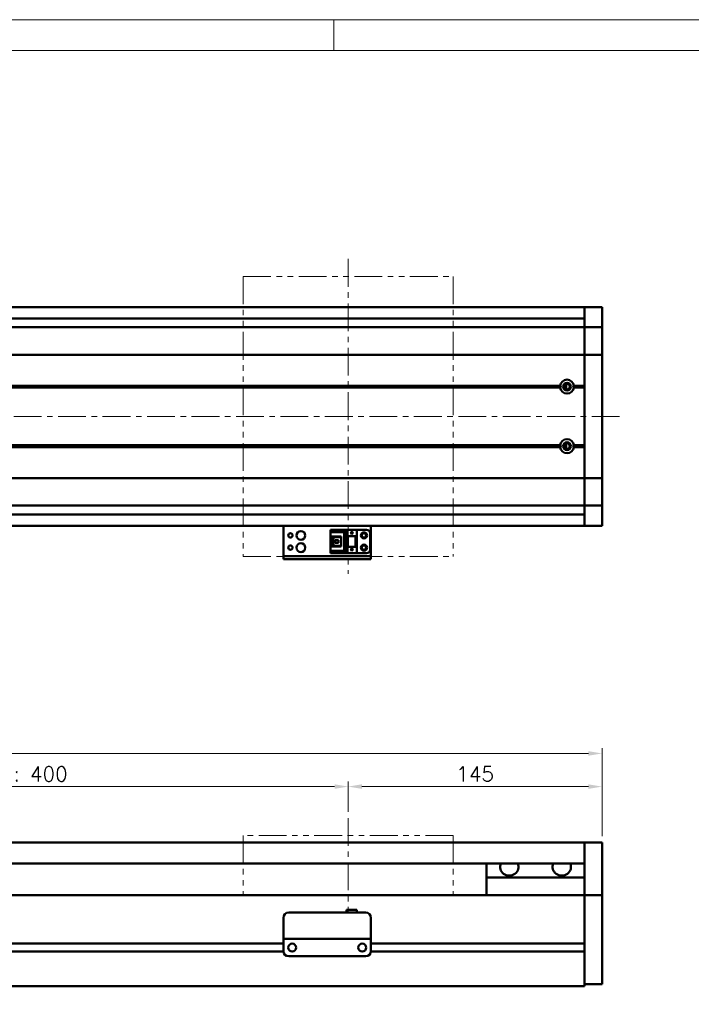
# Model space of a CAD drawing. Header units: millimetres. Extents: x 46891 to 50021, y 6223 to 9571.
# Tile 4 of 5: x 49104 to 49488, y 9009 to 9571. Entities that reach past the tile are written whole.
import ezdxf

# ---------------------------------------------------------------- set-up
doc = ezdxf.new("R2010")
doc.units = ezdxf.units.MM
doc.header["$LTSCALE"] = 0.5
doc.linetypes.add('CENTER', pattern=[50.8, 31.75, -6.35, 6.35, -6.35])
doc.linetypes.add('PHANTOM', pattern=[63.5, 31.75, -6.35, 6.35, -6.35, 6.35, -6.35])
doc.layers.get('0').update_dxf_attribs({"lineweight": 20})
doc.layers.add('1', color=1, linetype='CENTER', lineweight=13)
doc.layers.add('외형선(ISO)', color=7, linetype='Continuous', lineweight=50)
doc.styles.add('DSR TEXT', font='romans.shx', dxfattribs={"bigfont": 'whgtxt.shx'})
doc.styles.get("Standard").update_dxf_attribs({"font": 'romans.shx', "bigfont": 'whgtxt.shx'})
doc.dimstyles.new('DSR', dxfattribs={"dimscale": 2, "dimtxt": 3, "dimasz": 3, "dimexe": 0.5, "dimexo": 0.5, "dimgap": 0.5, "dimtad": 1, "dimdsep": 46, "dimtxsty": 'Standard', "dimcen": 2.5, "dimclrd": 4, "dimclre": 4, "dimclrt": 2, "dimadec": 0, "dimazin": 2, "dimtfac": 1, "dimtmove": 0, "dimatfit": 3, "dimfxl": 0, "dimlwd": -1, "dimlwe": -1, "dimarcsym": 0})

# ---------------------------------------------------------------- blocks, each defined once
blk = doc.blocks.new('A$C1C1952E1')
at = {"color": 1}
blk.add_lwpolyline([(0, 0), (420, 0), (420, 297), (0, 297)], close=True, dxfattribs=at)
at = {"color": 3}
blk.add_lwpolyline([(5, 5), (415, 5), (415, 292), (5, 292)], close=True, dxfattribs=at)
blk = doc.blocks.new('*D85')
at = {"color": 1, "linetype": 'ByBlock'}
for p, q in [((48891.97, 9118.79), (48891.97, 9136.19)), ((48899.77, 9133.19), (49284.17, 9133.19)), ((49291.97, 9118.79), (49291.97, 9136.19))]:
    blk.add_line(p, q, dxfattribs=at)
at = {"color": 1}
for points in [[(48899.77, 9134.49), (48899.77, 9131.89), (48891.97, 9133.19)], [(49284.17, 9134.49), (49284.17, 9131.89), (49291.97, 9133.19)]]:
    blk.add_solid(points, dxfattribs=at)
at = {"layer": 'Defpoints', "color": 0}
for p in [(49291.97, 9133.19), (48891.97, 9115.19), (49291.97, 9115.19)]:
    blk.add_point(p, dxfattribs=at)
at = {"color": 3, "insert": (49091.97, 9140.39), "char_height": 8.4, "attachment_point": 5, "style": 'DSR TEXT'}
blk.add_mtext('STROKE : 400', dxfattribs=at)
blk = doc.blocks.new('*D86')
at = {"color": 1, "linetype": 'ByBlock'}
for p, q in [((49291.97, 9118.79), (49291.97, 9136.19)), ((49299.77, 9133.19), (49429.17, 9133.19)), ((49436.97, 9104.79), (49436.97, 9136.19))]:
    blk.add_line(p, q, dxfattribs=at)
at = {"color": 1}
for points in [[(49299.77, 9134.49), (49299.77, 9131.89), (49291.97, 9133.19)], [(49429.17, 9134.49), (49429.17, 9131.89), (49436.97, 9133.19)]]:
    blk.add_solid(points, dxfattribs=at)
at = {"layer": 'Defpoints', "color": 0}
for p in [(49436.97, 9133.19), (49291.97, 9115.19), (49436.97, 9101.19)]:
    blk.add_point(p, dxfattribs=at)
at = {"color": 3, "insert": (49364.47, 9140.39), "char_height": 8.4, "attachment_point": 5, "style": 'DSR TEXT'}
blk.add_mtext('145', dxfattribs=at)
blk = doc.blocks.new('*D83')
at = {"color": 1, "linetype": 'ByBlock'}
for p, q in [((48736.97, 9104.79), (48736.97, 9155.14)), ((49436.97, 9104.79), (49436.97, 9155.14)), ((49429.17, 9152.14), (48744.77, 9152.14))]:
    blk.add_line(p, q, dxfattribs=at)
at = {"color": 1}
for points in [[(48744.77, 9153.44), (48744.77, 9150.84), (48736.97, 9152.14)], [(49429.17, 9153.44), (49429.17, 9150.84), (49436.97, 9152.14)]]:
    blk.add_solid(points, dxfattribs=at)
at = {"layer": 'Defpoints', "color": 0}
for p in [(48736.97, 9152.14), (48736.97, 9101.19), (49436.97, 9101.19)]:
    blk.add_point(p, dxfattribs=at)
at = {"color": 3, "insert": (49086.97, 9159.34), "char_height": 8.4, "attachment_point": 5, "style": 'DSR TEXT'}
blk.add_mtext('700', dxfattribs=at)

msp = doc.modelspace()

# ---------------------------------------------------------------- linework, layer by layer
at = {"color": 1}
msp.add_line((49283.77132, 9571.46552), (49283.77132, 9553.91552), dxfattribs=at)
at = {"color": 6, "linetype": 'PHANTOM'}
for p, q in [((49231.97344, 9424.74611), (49351.97344, 9424.74611)), ((49231.97344, 9424.74611), (49231.97344, 9264.74611)), ((49351.97344, 9424.74611), (49351.97344, 9264.74611)), ((49231.97344, 9264.74611), (49351.97344, 9264.74611)), ((49351.97344, 9105.19306), (49231.97344, 9105.19306)), ((49231.97344, 9105.19306), (49231.97344, 9071.19306)), ((49351.97344, 9105.19306), (49351.97344, 9071.19306))]:
    msp.add_line(p, q, dxfattribs=at)
at = {"layer": '1'}
for p, q in [((49291.97344, 9434.74611), (49291.97344, 9254.74611)), ((49446.97344, 9344.74611), (48726.97344, 9344.74611)), ((49291.97344, 9115.19306), (49291.97344, 9061.19306))]:
    msp.add_line(p, q, dxfattribs=at)
at = {"layer": '외형선(ISO)'}
for p, q in [((49426.97344, 9407.24611), (48951.97344, 9407.24611)), ((49426.97344, 9404.24611), (49426.97344, 9407.24611)), ((49426.97344, 9407.24611), (49426.97344, 9404.24611)), ((49426.97344, 9407.24611), (49436.97344, 9407.24611)), ((49426.97344, 9404.24611), (49426.97344, 9402.38594)), ((49426.97344, 9402.38594), (49426.97344, 9404.24611)), ((49436.97344, 9404.24611), (49436.97344, 9407.24611)), ((49436.97344, 9404.24611), (49436.97344, 9402.38594)), ((49426.97344, 9400.74611), (48951.97344, 9400.74611)), ((49426.97344, 9401.47798), (49426.97344, 9402.38594)), ((49426.97344, 9396.20631), (49426.97344, 9401.47798)), ((49436.97344, 9402.38594), (49436.97344, 9401.47798)), ((49436.97344, 9401.47798), (49436.97344, 9396.20631)), ((48746.97344, 9395.74611), (49426.97344, 9395.74611)), ((49426.97344, 9395.74611), (49426.97344, 9396.20631)), ((49426.97344, 9395.74611), (49426.97344, 9393.03761)), ((49426.97344, 9395.74611), (49436.97344, 9395.74611)), ((49426.97344, 9393.03761), (49426.97344, 9395.74611)), ((49426.97344, 9393.03761), (49426.97344, 9380.43761)), ((49426.97344, 9380.43761), (49426.97344, 9393.03761)), ((49436.97344, 9396.20631), (49436.97344, 9395.74611)), ((49436.97344, 9393.03761), (49436.97344, 9395.74611)), ((49436.97344, 9380.43761), (49436.97344, 9393.03761)), ((49426.97344, 9379.97352), (49426.97344, 9380.43761)), ((49426.97344, 9380.43761), (49426.97344, 9379.97352)), ((49436.97344, 9380.43761), (49436.97344, 9379.97352)), ((48746.97344, 9379.97352), (49426.97344, 9379.97352)), ((49426.97344, 9379.97352), (49426.97344, 9377.97352)), ((49426.97344, 9379.97352), (49436.97344, 9379.97352)), ((49426.97344, 9377.97352), (49426.97344, 9379.97352)), ((49426.97344, 9311.5187), (49426.97344, 9377.97352)), ((49426.97344, 9377.97352), (49426.97344, 9362.24611)), ((49436.97344, 9377.97352), (49436.97344, 9379.97352)), ((49436.97344, 9377.97352), (49436.97344, 9311.5187)), ((48760.47344, 9361.74611), (49413.47344, 9361.74611)), ((48760.94206, 9362.24611), (49413.00481, 9362.24611)), ((48760.94206, 9361.24611), (49413.00481, 9361.24611)), ((49416.41378, 9362.74611), (49415.69765, 9362.74611)), ((49416.41378, 9363.26743), (49416.41378, 9360.22479)), ((49420.47344, 9361.74611), (49426.97344, 9361.74611)), ((49420.94206, 9362.24611), (49426.97344, 9362.24611)), ((49420.94206, 9361.24611), (49426.97344, 9361.24611)), ((49426.97344, 9361.24611), (49426.97344, 9328.24611)), ((48760.47344, 9327.74611), (49413.47344, 9327.74611)), ((48760.94206, 9328.24611), (49413.00481, 9328.24611)), ((48760.94206, 9327.24611), (49413.00481, 9327.24611)), ((49416.41378, 9326.74611), (49415.69765, 9326.74611)), ((49416.41378, 9329.26743), (49416.41378, 9326.22479)), ((49420.47344, 9327.74611), (49426.97344, 9327.74611)), ((49420.94206, 9328.24611), (49426.97344, 9328.24611)), ((49420.94206, 9327.24611), (49426.97344, 9327.24611)), ((49426.97344, 9327.24611), (49426.97344, 9311.5187)), ((48746.97344, 9309.5187), (49426.97344, 9309.5187)), ((49426.97344, 9311.5187), (49426.97344, 9309.5187)), ((49426.97344, 9309.5187), (49426.97344, 9311.5187)), ((49426.97344, 9309.05461), (49426.97344, 9309.5187)), ((49426.97344, 9309.5187), (49436.97344, 9309.5187)), ((49426.97344, 9309.5187), (49426.97344, 9309.05461)), ((49426.97344, 9309.05461), (49426.97344, 9296.45461)), ((49426.97344, 9296.45461), (49426.97344, 9309.05461)), ((49436.97344, 9309.5187), (49436.97344, 9311.5187)), ((49436.97344, 9309.5187), (49436.97344, 9309.05461)), ((49436.97344, 9296.45461), (49436.97344, 9309.05461)), ((49426.97344, 9296.45461), (49426.97344, 9293.74611)), ((49426.97344, 9293.74611), (49426.97344, 9296.45461)), ((49436.97344, 9293.74611), (49436.97344, 9296.45461)), ((48746.97344, 9293.74611), (49426.97344, 9293.74611)), ((49426.97344, 9293.28591), (49426.97344, 9293.74611)), ((49426.97344, 9293.74611), (49436.97344, 9293.74611)), ((49426.97344, 9288.01424), (49426.97344, 9293.28591)), ((49436.97344, 9293.74611), (49436.97344, 9293.28591)), ((49436.97344, 9293.28591), (49436.97344, 9288.01424)), ((49426.97344, 9288.74611), (48951.97344, 9288.74611)), ((49426.97344, 9287.10628), (49426.97344, 9288.01424)), ((49426.97344, 9287.10628), (49426.97344, 9285.24611)), ((49426.97344, 9285.24611), (49426.97344, 9287.10628)), ((49426.97344, 9282.24611), (49426.97344, 9285.24611)), ((49426.97344, 9285.24611), (49426.97344, 9282.24611)), ((49436.97344, 9288.01424), (49436.97344, 9287.10628)), ((49436.97344, 9287.10628), (49436.97344, 9285.24611)), ((49436.97344, 9282.24611), (49436.97344, 9285.24611)), ((49426.97344, 9282.24611), (48951.97344, 9282.24611)), ((49254.97344, 9282.24611), (49254.97344, 9280.24613)), ((49254.97344, 9265.34613), (49254.97344, 9280.24613)), ((49281.77344, 9279.94612), (49290.97344, 9279.94612)), ((49281.77344, 9279.14612), (49281.77344, 9279.94612)), ((49290.07344, 9279.14612), (49281.77344, 9279.14612)), ((49281.77344, 9278.64612), (49281.77344, 9279.14612)), ((49290.07344, 9279.14612), (49289.57344, 9278.64612)), ((49290.07344, 9267.34612), (49290.07344, 9279.14612)), ((49290.97344, 9279.94614), (49290.97344, 9276.24614)), ((49290.97344, 9279.94614), (49296.97344, 9279.94614)), ((49296.97344, 9279.94614), (49296.97344, 9276.24614)), ((49302.47344, 9279.94612), (49296.97344, 9279.94612)), ((49304.97344, 9280.24613), (49304.97344, 9282.24611)), ((49304.97344, 9280.24613), (49304.97344, 9265.34613)), ((49426.97344, 9282.24611), (49436.97344, 9282.24611)), ((49281.77344, 9278.64612), (49281.77344, 9276.04612)), ((49289.57344, 9278.64612), (49281.77344, 9278.64612)), ((49281.77344, 9276.04612), (49281.77344, 9270.44612)), ((49287.97344, 9276.04612), (49281.77344, 9276.04612)), ((49283.07344, 9270.44612), (49283.07344, 9276.04612)), ((49283.57344, 9275.69612), (49283.57344, 9276.04612)), ((49283.57344, 9275.69612), (49283.57344, 9270.79612)), ((49287.97344, 9275.69612), (49283.57344, 9275.69612)), ((49286.37344, 9274.04612), (49284.53344, 9274.04612)), ((49284.53344, 9274.04612), (49284.53344, 9272.44612)), ((49286.37344, 9272.44612), (49286.37344, 9274.04612)), ((49287.97344, 9270.44612), (49287.97344, 9276.04612)), ((49289.57344, 9267.84612), (49289.57344, 9278.64612)), ((49290.97344, 9276.24614), (49296.97344, 9276.24614)), ((49290.97344, 9270.24614), (49290.97344, 9276.24612)), ((49291.47344, 9276.24612), (49290.97344, 9276.24612)), ((49291.47344, 9276.24612), (49291.77344, 9276.24612)), ((49291.47344, 9270.24614), (49291.47344, 9276.24612)), ((49291.77344, 9276.24612), (49296.17344, 9276.24612)), ((49291.77344, 9276.24612), (49291.77344, 9270.24614)), ((49293.37344, 9278.44614), (49293.97344, 9277.24614)), ((49293.57344, 9278.44614), (49293.37344, 9278.44614)), ((49293.57344, 9278.84614), (49293.57344, 9278.44614)), ((49294.37344, 9278.84614), (49293.57344, 9278.84614)), ((49293.97344, 9277.24614), (49294.57344, 9278.44614)), ((49294.37344, 9278.44614), (49294.37344, 9278.84614)), ((49294.57344, 9278.44614), (49294.37344, 9278.44614)), ((49296.17344, 9270.24614), (49296.17344, 9276.24612)), ((49296.17344, 9276.24612), (49296.47344, 9276.24612)), ((49296.97344, 9276.24612), (49296.47344, 9276.24612)), ((49296.47344, 9276.24612), (49296.47344, 9270.24614)), ((49296.97344, 9270.24614), (49296.97344, 9276.24612)), ((49304.47344, 9277.94612), (49304.47344, 9268.54612)), ((49281.77344, 9270.44612), (49281.77344, 9267.84612)), ((49281.77344, 9270.44612), (49287.97344, 9270.44612)), ((49281.77344, 9267.34612), (49281.77344, 9267.84612)), ((49281.77344, 9267.84612), (49289.57344, 9267.84612)), ((49283.57344, 9270.79612), (49287.97344, 9270.79612)), ((49283.57344, 9270.44612), (49283.57344, 9270.79612)), ((49284.53344, 9272.44612), (49286.37344, 9272.44612)), ((49290.07344, 9267.34612), (49289.57344, 9267.84612)), ((49290.97344, 9270.24614), (49290.97344, 9266.54614)), ((49290.97344, 9270.24614), (49296.97344, 9270.24614)), ((49293.37344, 9268.84614), (49293.97344, 9267.64614)), ((49293.57344, 9268.84614), (49293.37344, 9268.84614)), ((49293.57344, 9269.24614), (49293.57344, 9268.84614)), ((49294.37344, 9269.24614), (49293.57344, 9269.24614)), ((49293.97344, 9267.64614), (49294.57344, 9268.84614)), ((49294.37344, 9268.84614), (49294.37344, 9269.24614)), ((49294.57344, 9268.84614), (49294.37344, 9268.84614)), ((49296.97344, 9270.24614), (49296.97344, 9266.54614)), ((49254.97344, 9264.84615), (49254.97344, 9265.34613)), ((49254.97344, 9264.84615), (49254.97344, 9263.24615)), ((49254.97344, 9263.24613), (49254.97344, 9263.24615)), ((49254.97344, 9263.24613), (49304.97344, 9263.24613)), ((49257.97344, 9264.84616), (49301.97344, 9264.84616)), ((49257.97344, 9263.24616), (49301.97344, 9263.24616)), ((49281.77344, 9267.34612), (49290.07344, 9267.34612)), ((49281.77344, 9266.54612), (49281.77344, 9267.34612)), ((49281.77344, 9266.54612), (49290.97344, 9266.54612)), ((49281.77344, 9266.54611), (49296.97344, 9266.54611)), ((49290.97344, 9266.54614), (49296.97344, 9266.54614)), ((49296.97344, 9266.54614), (49296.97344, 9266.54612)), ((49302.47344, 9266.54612), (49296.97344, 9266.54612)), ((49304.97344, 9265.34613), (49304.97344, 9264.84615)), ((49304.97344, 9263.24615), (49304.97344, 9264.84615)), ((48951.97344, 9101.19306), (49426.97344, 9101.19306)), ((49426.97344, 9101.19306), (49426.97344, 9099.19306)), ((49426.97344, 9101.19306), (49436.97344, 9101.19306)), ((49426.97344, 9099.19306), (49426.97344, 9101.19306)), ((49426.97344, 9098.40854), (49426.97344, 9099.19306)), ((49426.97344, 9099.19306), (49426.97344, 9098.40854)), ((49436.97344, 9099.19306), (49436.97344, 9101.19306)), ((49436.97344, 9099.19306), (49436.97344, 9098.40854)), ((49426.97344, 9097.90983), (49426.97344, 9098.40854)), ((49426.97344, 9098.40854), (49426.97344, 9097.90983)), ((49426.97344, 9097.90983), (49426.97344, 9096.84135)), ((49426.97344, 9096.84135), (49426.97344, 9097.90983)), ((49426.97344, 9096.84135), (49426.97344, 9093.85555)), ((49426.97344, 9093.85555), (49426.97344, 9096.84135)), ((49426.97344, 9085.29125), (49426.97344, 9093.85555)), ((49426.97344, 9093.85555), (49426.97344, 9089.69306)), ((49436.97344, 9098.40854), (49436.97344, 9097.90983)), ((49436.97344, 9096.84135), (49436.97344, 9097.90983)), ((49436.97344, 9093.85555), (49436.97344, 9096.84135)), ((49436.97344, 9093.85555), (49436.97344, 9085.29125)), ((48951.97344, 9089.19306), (49426.97344, 9089.19306)), ((49370.97344, 9081.19306), (49370.97344, 9089.19306)), ((49426.97344, 9083.19596), (49426.97344, 9085.29125)), ((49426.97344, 9071.77401), (49426.97344, 9083.19596)), ((49436.97344, 9085.29125), (49436.97344, 9083.19596)), ((49436.97344, 9083.19596), (49436.97344, 9071.77401)), ((49426.97344, 9081.19306), (49370.97344, 9081.19306)), ((49370.97344, 9071.19306), (49370.97344, 9081.19306)), ((49426.97344, 9071.19306), (48896.97344, 9071.19306)), ((49426.97344, 9071.19306), (49426.97344, 9071.77401)), ((49426.97344, 9068.19306), (49426.97344, 9071.19306)), ((49426.97344, 9071.19306), (49426.97344, 9068.19306)), ((49426.97344, 9071.19306), (49436.97344, 9071.19306)), ((49436.97344, 9071.77401), (49436.97344, 9071.19306)), ((49436.97344, 9068.19306), (49436.97344, 9071.19306)), ((49426.97344, 9068.19306), (49426.97344, 9043.64306)), ((49426.97344, 9025.4357), (49426.97344, 9068.19306)), ((49436.97344, 9068.19306), (49436.97344, 9025.4357)), ((49257.97344, 9061.19322), (49301.97344, 9061.19322)), ((49290.97344, 9062.69321), (49290.97344, 9061.19322)), ((49290.97344, 9062.69321), (49296.97344, 9062.69321)), ((49296.97344, 9062.69321), (49296.97344, 9061.19322)), ((49254.97344, 9048.19322), (49254.97344, 9058.19322)), ((49304.97344, 9058.19322), (49304.97344, 9048.19322)), ((49254.97344, 9048.19322), (49254.97344, 9046.19322)), ((49304.97344, 9046.19322), (49304.97344, 9048.19322)), ((49254.97344, 9043.44306), (48950.97344, 9043.44306)), ((49254.97344, 9043.44306), (48950.97344, 9043.44306)), ((49254.97344, 9046.19319), (49254.97344, 9046.19322)), ((49254.97344, 9046.19322), (49304.97344, 9046.19322)), ((49254.97344, 9045.69319), (49254.97344, 9046.19319)), ((49254.97344, 9046.19319), (49257.74394, 9046.19319)), ((49254.97344, 9039.19319), (49254.97344, 9045.69319)), ((49259.99677, 9043.44306), (49259.9501, 9043.44306)), ((49260.20294, 9046.19319), (49262.47344, 9046.19319)), ((49267.47344, 9046.19319), (49292.47344, 9046.19319)), ((49297.47344, 9046.19319), (49299.74394, 9046.19319)), ((49299.99677, 9043.44306), (49299.9501, 9043.44306)), ((49302.20294, 9046.19319), (49304.97344, 9046.19319)), ((49304.97344, 9046.19322), (49304.97344, 9046.19319)), ((49304.97344, 9046.19319), (49304.97344, 9045.69319)), ((49304.97344, 9045.69319), (49304.97344, 9039.19319)), ((49426.97344, 9043.44306), (49304.97344, 9043.44306)), ((49254.98388, 9038.94306), (48950.96299, 9038.94306)), ((49254.98388, 9038.94306), (48950.96299, 9038.94306)), ((49426.97344, 9038.94306), (49304.96299, 9038.94306)), ((49426.97344, 9038.74306), (49426.97344, 9025.4357)), ((49257.97344, 9036.19319), (49301.97344, 9036.19319)), ((49426.97344, 9023.31438), (49426.97344, 9025.4357)), ((49426.97344, 9025.4357), (49426.97344, 9023.31438)), ((49426.97344, 9023.31438), (49426.97344, 9019.19306)), ((49426.97344, 9020.19306), (49426.97344, 9023.31438)), ((49426.97344, 9020.19306), (49436.97344, 9020.19306)), ((49436.97344, 9023.31438), (49436.97344, 9025.4357)), ((49436.97344, 9023.31438), (49436.97344, 9020.19306)), ((48746.97344, 9019.19306), (49426.97344, 9019.19306))]:
    msp.add_line(p, q, dxfattribs=at)
for centre, radius in [((49416.97344, 9361.74611), 2.25), ((49416.97344, 9361.74611), 1.621), ((49416.97344, 9327.74611), 2.25), ((49416.97344, 9327.74611), 1.621), ((49264.97344, 9276.74611), 2.5), ((49258.97344, 9276.74611), 1.2295), ((49300.97344, 9276.74612), 1.75), ((49300.97344, 9276.74611), 1.2295), ((49258.97344, 9269.74611), 1.2295), ((49264.97344, 9269.74611), 2.5), ((49300.97344, 9269.74612), 1.75), ((49300.97344, 9269.74611), 1.2295), ((49259.97344, 9041.19318), 2.25), ((49299.97344, 9041.19318), 2.25)]:
    msp.add_circle(centre, radius, dxfattribs=at)
for centre, radius, start, end in [((49416.97344, 9361.74611), 4, 7.1807558, 172.8192442), ((49416.97344, 9361.74611), 4, 187.1807558, 352.8192442), ((49416.97344, 9327.74611), 4, 7.1807558, 172.8192442), ((49416.97344, 9327.74611), 4, 187.1807557, 352.8192443), ((49302.47344, 9277.94612), 2, 0, 90), ((49302.47344, 9268.54612), 2, 270, 0), ((49257.97344, 9058.19322), 3, 90, 180), ((49301.97344, 9058.19322), 3, 0, 90), ((49257.97344, 9039.19319), 3, 180, 270), ((49301.97344, 9039.19319), 3, 270, 0)]:
    msp.add_arc(centre, radius, start, end, dxfattribs=at)
for centre, major_axis, ratio, start_param, end_param in [((49257.97344, 9264.84615), (-3, 0), 0.00001, 4.71238898, 6.283185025), ((49257.97344, 9263.24615), (-3, 0), 0.00001, 4.712389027, 6.283185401), ((49301.97344, 9264.84615), (3, 0), 0.00001, 0.000000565, 1.570796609), ((49301.97344, 9263.24615), (3, 0), 0.00001, 0, 1.570796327), ((49383.97344, 9087.19306), (5.25, 0), 0.923076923, 2.716178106, 6.708599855), ((49413.97344, 9087.19306), (5.25, 0), 0.923076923, 2.716178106, 6.708599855), ((49258.97344, 9046.19321), (-1.2295, 0), 0.00001, 3.138702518, 6.280295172), ((49264.97344, 9046.19321), (-2.5, 0), 0.00001, 3.141592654, 6.283185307), ((49294.97344, 9046.19321), (-2.5, 0), 0.00001, 3.141592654, 6.283185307), ((49300.97344, 9046.19321), (-1.2295, 0), 0.00001, 3.140629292, 6.282221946)]:
    msp.add_ellipse(centre, major_axis=major_axis, ratio=ratio, start_param=start_param, end_param=end_param, dxfattribs=at)
for points in [[(49413.47344, 9361.74611), (49413.23912, 9361.98042), (49413.00481, 9362.24611)], [(49413.00481, 9361.24611), (49413.23912, 9361.5118), (49413.47344, 9361.74611)], [(49420.94206, 9362.24611), (49420.70775, 9361.98042), (49420.47344, 9361.74611)], [(49420.47344, 9361.74611), (49420.70775, 9361.5118), (49420.94206, 9361.24611)], [(49413.47344, 9327.74611), (49413.23912, 9327.98042), (49413.00481, 9328.24611)], [(49413.00481, 9327.24611), (49413.23912, 9327.5118), (49413.47344, 9327.74611)], [(49420.94206, 9328.24611), (49420.70775, 9327.98042), (49420.47344, 9327.74611)], [(49420.47344, 9327.74611), (49420.70775, 9327.5118), (49420.94206, 9327.24611)]]:
    msp.add_open_spline(points, degree=2, dxfattribs=at)

# ---------------------------------------------------------------- block references
at = {"xscale": 3.51, "yscale": 3.51, "zscale": 3.51}
msp.add_blockref('A$C1C1952E1', (48546.67132, 8528.99552), dxfattribs=at)

# ---------------------------------------------------------------- dimensions: what is measured, and where the dimension line sits
for base, p1, p2, picture, middle in [((48736.97344, 9152.13865), (49436.97344, 9101.19306), (48736.97344, 9101.19306), '*D83', (49086.97344, 9159.33865)), ((49436.97344, 9133.19491), (49291.97344, 9115.19306), (49436.97344, 9101.19306), '*D86', (49364.47344, 9140.39491))]:
    dim = msp.add_linear_dim(base=base, p1=p1, p2=p2, dimstyle='DSR', override={"dimscale": 3, "dimtxt": 2.8, "dimasz": 2.600136, "dimexe": 1, "dimexo": 1.2, "dimgap": 1, "dimdec": 4, "dimtxsty": 'DSR TEXT', "dimclrd": 1, "dimclre": 1, "dimclrt": 3, "dimtdec": 4, "dimtix": 1})
    dim.commit()
    dim.dimension.update_dxf_attribs({"geometry": picture, "text_midpoint": middle})
dim = msp.add_linear_dim(base=(49291.97344, 9133.19491), p1=(48891.97344, 9115.19306), p2=(49291.97344, 9115.19306), text='STROKE : <>', dimstyle='DSR', override={"dimscale": 3, "dimtxt": 2.8, "dimasz": 2.600136, "dimexe": 1, "dimexo": 1.2, "dimgap": 1, "dimdec": 4, "dimtxsty": 'DSR TEXT', "dimclrd": 1, "dimclre": 1, "dimclrt": 3, "dimtdec": 4, "dimtix": 1})
dim.commit()
dim.dimension.update_dxf_attribs({"geometry": '*D85', "text_midpoint": (49091.97344, 9140.39491)})

doc.saveas('drawing.dxf')
